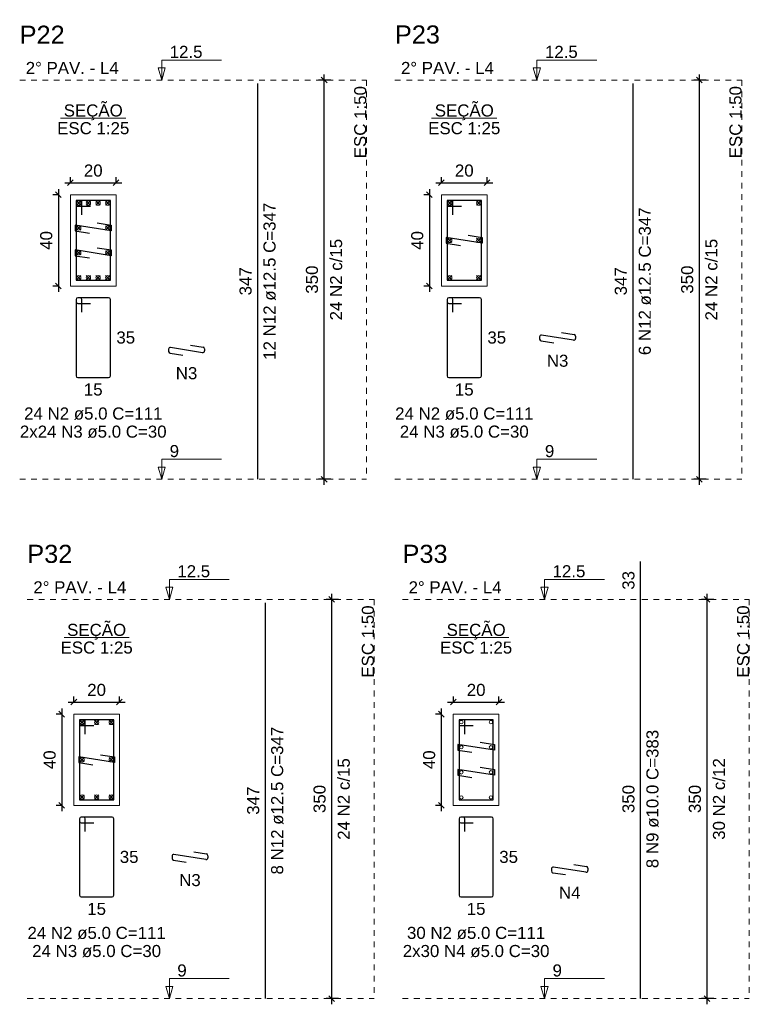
# Model space of a CAD drawing. Header units: millimetres. Extents: x 10 to 1250, y -62 to 528.
# Tile 244 of 256: x 261 to 274, y 295 to 312. Entities that reach past the tile are written whole.
import ezdxf

# ---------------------------------------------------------------- set-up
doc = ezdxf.new("R2010")
doc.units = ezdxf.units.MM
doc.header["$LTSCALE"] = 0.05
doc.linetypes.add('DOT', pattern=[6.35, 0, -6.35])
for name, color, linetype, lineweight in [('Descrição da armadura', 7, 'Continuous', 5), ('DT-Barras na forma', 2, 'Continuous', 30), ('DT-Barras no corte', 5, 'Continuous', 5), ('DT-Barras rebatidas', 2, 'Continuous', 30), ('DT-Cotas', 9, 'Continuous', 5), ('DT-Forma', 5, 'Continuous', 5), ('DT-Pontilhado', 9, 'DOT', 5), ('DT-Textos', 7, 'Continuous', 5), ('DT-Título', 3, 'Continuous', 20), ('Textos armaduras', 7, 'Continuous', 5)]:
    doc.layers.add(name, color=color, linetype=linetype, lineweight=lineweight)
doc.styles.add('Arial', font='arial.ttf')
doc.styles.get("Standard").update_dxf_attribs({"font": 'arial.ttf'})
doc.dimstyles.new('UM_25.000000', dxfattribs={"dimtxt": 0.18, "dimasz": 0.1, "dimexe": 0.1, "dimexo": 0.2, "dimgap": 0, "dimtad": 1, "dimtih": 1, "dimtoh": 1, "dimdec": 1, "dimlfac": 25, "dimzin": 0, "dimdsep": 46, "dimtxsty": 'Standard', "dimcen": 0.09, "dimdle": 0.1, "dimadec": 1, "dimazin": 2, "dimtfac": 1, "dimtdec": 4, "dimtofl": 0, "dimtmove": 0, "dimatfit": 3, "dimfxl": 1, "dimtolj": 1, "dimarcsym": 0})
doc.dimstyles.new('UM_50.000000', dxfattribs={"dimtxt": 0.18, "dimasz": 0.1, "dimexe": 0.1, "dimexo": 0.2, "dimgap": 0.1, "dimtad": 1, "dimdec": 1, "dimlfac": 50, "dimzin": 0, "dimdsep": 46, "dimtxsty": 'Standard', "dimblk": 'OBLIQUE', "dimcen": 0.09, "dimdle": 0.1, "dimadec": 1, "dimazin": 2, "dimtfac": 1, "dimtdec": 1, "dimtofl": 0, "dimtmove": 0, "dimatfit": 3, "dimldrblk": 'OBLIQUE', "dimfxl": 1, "dimtolj": 1, "dimarcsym": 1})

# ---------------------------------------------------------------- blocks, each defined once
blk = doc.blocks.new('_Oblique')
at = {"color": 0, "linetype": 'ByBlock', "lineweight": -2}
blk.add_line((-0.5, -0.5), (0.5, 0.5), dxfattribs=at)
blk = doc.blocks.new('*D2978')
at = {"layer": 'Defpoints', "color": 0, "transparency": 16777216}
for p in [(262.228, 308.77), (262.016, 307.17), (262.228, 307.17)]:
    blk.add_point(p, dxfattribs=at)
at = {"layer": 'DT-Cotas', "color": 0, "lineweight": -2, "transparency": 16777216}
for p, q in [((262.028, 308.77), (261.916, 308.77)), ((262.016, 308.87), (262.016, 307.07)), ((262.028, 307.17), (261.916, 307.17))]:
    blk.add_line(p, q, dxfattribs=at)
at = {"layer": 'DT-Cotas', "color": 0, "lineweight": -2, "transparency": 16777216, "xscale": 0.1, "yscale": 0.1, "zscale": 0.1}
for p, rotation in [((262.016, 308.77), 90), ((262.016, 307.17), 270)]:
    blk.add_blockref('_Oblique', p, dxfattribs=dict(at, rotation=rotation))
at = {"layer": 'DT-Cotas', "transparency": 16777216, "insert": (261.804, 307.97), "char_height": 0.2118, "attachment_point": 5, "rotation": 90, "style": 'Arial'}
blk.add_mtext('\\A1;40', dxfattribs=at)
blk = doc.blocks.new('*D2979')
at = {"layer": 'Defpoints', "color": 0, "transparency": 16777216}
for p in [(263.028, 308.982), (262.228, 308.77), (263.028, 308.77)]:
    blk.add_point(p, dxfattribs=at)
at = {"layer": 'DT-Cotas', "color": 0, "lineweight": -2, "transparency": 16777216}
for p, q in [((262.228, 308.97), (262.228, 309.082)), ((263.028, 308.97), (263.028, 309.082)), ((262.128, 308.982), (263.128, 308.982))]:
    blk.add_line(p, q, dxfattribs=at)
at = {"layer": 'DT-Cotas', "color": 0, "lineweight": -2, "transparency": 16777216, "xscale": 0.1, "yscale": 0.1, "zscale": 0.1, "rotation": 180}
blk.add_blockref('_Oblique', (262.228, 308.982), dxfattribs=at)
at = {"layer": 'DT-Cotas', "color": 0, "lineweight": -2, "transparency": 16777216, "xscale": 0.1, "yscale": 0.1, "zscale": 0.1}
blk.add_blockref('_Oblique', (263.028, 308.982), dxfattribs=at)
at = {"layer": 'DT-Cotas', "transparency": 16777216, "insert": (262.628, 309.194), "char_height": 0.2118, "attachment_point": 5, "rotation": 0.0057, "style": 'Arial'}
blk.add_mtext('\\A1;20', dxfattribs=at)
blk = doc.blocks.new('*D2980')
at = {"layer": 'Defpoints', "color": 0, "transparency": 16777216}
for p in [(266.679, 310.782), (266.997, 310.782), (266.997, 303.782)]:
    blk.add_point(p, dxfattribs=at)
at = {"layer": 'DT-Cotas', "color": 0, "lineweight": -2, "transparency": 16777216}
for p, q in [((266.797, 310.782), (266.579, 310.782)), ((266.679, 303.682), (266.679, 310.882)), ((266.797, 303.782), (266.579, 303.782))]:
    blk.add_line(p, q, dxfattribs=at)
at = {"layer": 'DT-Cotas', "color": 0, "lineweight": -2, "transparency": 16777216, "xscale": 0.1, "yscale": 0.1, "zscale": 0.1}
for p, rotation in [((266.679, 310.782), 90), ((266.679, 303.782), 270)]:
    blk.add_blockref('_Oblique', p, dxfattribs=dict(at, rotation=rotation))
blk = doc.blocks.new('*D2981')
at = {"layer": 'Defpoints', "color": 0, "transparency": 16777216}
for p in [(266.679, 310.782), (266.997, 310.782), (266.997, 303.782)]:
    blk.add_point(p, dxfattribs=at)
at = {"layer": 'DT-Cotas', "color": 0, "lineweight": -2, "transparency": 16777216}
for p, q in [((266.797, 310.782), (266.579, 310.782)), ((266.679, 303.682), (266.679, 310.882)), ((266.797, 303.782), (266.579, 303.782))]:
    blk.add_line(p, q, dxfattribs=at)
at = {"layer": 'DT-Cotas', "color": 0, "lineweight": -2, "transparency": 16777216, "xscale": 0.1, "yscale": 0.1, "zscale": 0.1}
for p, rotation in [((266.679, 310.782), 90), ((266.679, 303.782), 270)]:
    blk.add_blockref('_Oblique', p, dxfattribs=dict(at, rotation=rotation))
blk = doc.blocks.new('*D3000')
at = {"layer": 'Defpoints', "color": 0, "transparency": 16777216}
for p in [(268.737, 308.77), (268.525, 307.17), (268.737, 307.17)]:
    blk.add_point(p, dxfattribs=at)
at = {"layer": 'DT-Cotas', "color": 0, "lineweight": -2, "transparency": 16777216}
for p, q in [((268.537, 308.77), (268.425, 308.77)), ((268.525, 308.87), (268.525, 307.07)), ((268.537, 307.17), (268.425, 307.17))]:
    blk.add_line(p, q, dxfattribs=at)
at = {"layer": 'DT-Cotas', "color": 0, "lineweight": -2, "transparency": 16777216, "xscale": 0.1, "yscale": 0.1, "zscale": 0.1}
for p, rotation in [((268.525, 308.77), 90), ((268.525, 307.17), 270)]:
    blk.add_blockref('_Oblique', p, dxfattribs=dict(at, rotation=rotation))
at = {"layer": 'DT-Cotas', "transparency": 16777216, "insert": (268.313, 307.97), "char_height": 0.2118, "attachment_point": 5, "rotation": 90, "style": 'Arial'}
blk.add_mtext('\\A1;40', dxfattribs=at)
blk = doc.blocks.new('*D3001')
at = {"layer": 'Defpoints', "color": 0, "transparency": 16777216}
for p in [(269.537, 308.982), (268.737, 308.77), (269.537, 308.77)]:
    blk.add_point(p, dxfattribs=at)
at = {"layer": 'DT-Cotas', "color": 0, "lineweight": -2, "transparency": 16777216}
for p, q in [((268.737, 308.97), (268.737, 309.082)), ((269.537, 308.97), (269.537, 309.082)), ((268.637, 308.982), (269.637, 308.982))]:
    blk.add_line(p, q, dxfattribs=at)
at = {"layer": 'DT-Cotas', "color": 0, "lineweight": -2, "transparency": 16777216, "xscale": 0.1, "yscale": 0.1, "zscale": 0.1, "rotation": 180}
blk.add_blockref('_Oblique', (268.737, 308.982), dxfattribs=at)
at = {"layer": 'DT-Cotas', "color": 0, "lineweight": -2, "transparency": 16777216, "xscale": 0.1, "yscale": 0.1, "zscale": 0.1}
blk.add_blockref('_Oblique', (269.537, 308.982), dxfattribs=at)
at = {"layer": 'DT-Cotas', "transparency": 16777216, "insert": (269.137, 309.194), "char_height": 0.2118, "attachment_point": 5, "rotation": 0.0057, "style": 'Arial'}
blk.add_mtext('\\A1;20', dxfattribs=at)
blk = doc.blocks.new('*D3002')
at = {"layer": 'Defpoints', "color": 0, "transparency": 16777216}
for p in [(273.262, 310.782), (273.58, 310.782), (273.58, 303.782)]:
    blk.add_point(p, dxfattribs=at)
at = {"layer": 'DT-Cotas', "color": 0, "lineweight": -2, "transparency": 16777216}
for p, q in [((273.38, 310.782), (273.162, 310.782)), ((273.262, 303.682), (273.262, 310.882)), ((273.38, 303.782), (273.162, 303.782))]:
    blk.add_line(p, q, dxfattribs=at)
at = {"layer": 'DT-Cotas', "color": 0, "lineweight": -2, "transparency": 16777216, "xscale": 0.1, "yscale": 0.1, "zscale": 0.1}
for p, rotation in [((273.262, 310.782), 90), ((273.262, 303.782), 270)]:
    blk.add_blockref('_Oblique', p, dxfattribs=dict(at, rotation=rotation))
blk = doc.blocks.new('*D3003')
at = {"layer": 'Defpoints', "color": 0, "transparency": 16777216}
for p in [(273.262, 310.782), (273.58, 310.782), (273.58, 303.782)]:
    blk.add_point(p, dxfattribs=at)
at = {"layer": 'DT-Cotas', "color": 0, "lineweight": -2, "transparency": 16777216}
for p, q in [((273.38, 310.782), (273.162, 310.782)), ((273.262, 303.682), (273.262, 310.882)), ((273.38, 303.782), (273.162, 303.782))]:
    blk.add_line(p, q, dxfattribs=at)
at = {"layer": 'DT-Cotas', "color": 0, "lineweight": -2, "transparency": 16777216, "xscale": 0.1, "yscale": 0.1, "zscale": 0.1}
for p, rotation in [((273.262, 310.782), 90), ((273.262, 303.782), 270)]:
    blk.add_blockref('_Oblique', p, dxfattribs=dict(at, rotation=rotation))
blk = doc.blocks.new('*D3029')
at = {"layer": 'Defpoints', "color": 0, "transparency": 16777216}
for p in [(262.287, 299.663), (262.076, 298.063), (262.287, 298.063)]:
    blk.add_point(p, dxfattribs=at)
at = {"layer": 'DT-Cotas', "color": 0, "lineweight": -2, "transparency": 16777216}
for p, q in [((262.076, 299.763), (262.076, 297.963)), ((262.087, 299.663), (261.976, 299.663)), ((262.087, 298.063), (261.976, 298.063))]:
    blk.add_line(p, q, dxfattribs=at)
at = {"layer": 'DT-Cotas', "color": 0, "lineweight": -2, "transparency": 16777216, "xscale": 0.1, "yscale": 0.1, "zscale": 0.1}
for p, rotation in [((262.076, 299.663), 90), ((262.076, 298.063), 270)]:
    blk.add_blockref('_Oblique', p, dxfattribs=dict(at, rotation=rotation))
at = {"layer": 'DT-Cotas', "transparency": 16777216, "insert": (261.864, 298.863), "char_height": 0.2118, "attachment_point": 5, "rotation": 90, "style": 'Arial'}
blk.add_mtext('\\A1;40', dxfattribs=at)
blk = doc.blocks.new('*D3030')
at = {"layer": 'Defpoints', "color": 0, "transparency": 16777216}
for p in [(263.087, 299.875), (262.287, 299.663), (263.087, 299.663)]:
    blk.add_point(p, dxfattribs=at)
at = {"layer": 'DT-Cotas', "color": 0, "lineweight": -2, "transparency": 16777216}
for p, q in [((262.287, 299.863), (262.287, 299.975)), ((263.087, 299.863), (263.087, 299.975)), ((262.187, 299.875), (263.187, 299.875))]:
    blk.add_line(p, q, dxfattribs=at)
at = {"layer": 'DT-Cotas', "color": 0, "lineweight": -2, "transparency": 16777216, "xscale": 0.1, "yscale": 0.1, "zscale": 0.1, "rotation": 180}
blk.add_blockref('_Oblique', (262.287, 299.875), dxfattribs=at)
at = {"layer": 'DT-Cotas', "color": 0, "lineweight": -2, "transparency": 16777216, "xscale": 0.1, "yscale": 0.1, "zscale": 0.1}
blk.add_blockref('_Oblique', (263.087, 299.875), dxfattribs=at)
at = {"layer": 'DT-Cotas', "transparency": 16777216, "insert": (262.687, 300.087), "char_height": 0.2118, "attachment_point": 5, "rotation": 0.0057, "style": 'Arial'}
blk.add_mtext('\\A1;20', dxfattribs=at)
blk = doc.blocks.new('*D3031')
at = {"layer": 'Defpoints', "color": 0, "transparency": 16777216}
for p in [(266.813, 301.675), (267.131, 301.675), (267.131, 294.675)]:
    blk.add_point(p, dxfattribs=at)
at = {"layer": 'DT-Cotas', "color": 0, "lineweight": -2, "transparency": 16777216}
for p, q in [((266.931, 301.675), (266.713, 301.675)), ((266.813, 294.575), (266.813, 301.775)), ((266.931, 294.675), (266.713, 294.675))]:
    blk.add_line(p, q, dxfattribs=at)
at = {"layer": 'DT-Cotas', "color": 0, "lineweight": -2, "transparency": 16777216, "xscale": 0.1, "yscale": 0.1, "zscale": 0.1}
for p, rotation in [((266.813, 301.675), 90), ((266.813, 294.675), 270)]:
    blk.add_blockref('_Oblique', p, dxfattribs=dict(at, rotation=rotation))
blk = doc.blocks.new('*D3032')
at = {"layer": 'Defpoints', "color": 0, "transparency": 16777216}
for p in [(266.813, 301.675), (267.131, 301.675), (267.131, 294.675)]:
    blk.add_point(p, dxfattribs=at)
at = {"layer": 'DT-Cotas', "color": 0, "lineweight": -2, "transparency": 16777216}
for p, q in [((266.931, 301.675), (266.713, 301.675)), ((266.813, 294.575), (266.813, 301.775)), ((266.931, 294.675), (266.713, 294.675))]:
    blk.add_line(p, q, dxfattribs=at)
at = {"layer": 'DT-Cotas', "color": 0, "lineweight": -2, "transparency": 16777216, "xscale": 0.1, "yscale": 0.1, "zscale": 0.1}
for p, rotation in [((266.813, 301.675), 90), ((266.813, 294.675), 270)]:
    blk.add_blockref('_Oblique', p, dxfattribs=dict(at, rotation=rotation))
blk = doc.blocks.new('*D3023')
at = {"layer": 'Defpoints', "color": 0, "transparency": 16777216}
for p in [(268.945, 299.663), (268.733, 298.063), (268.945, 298.063)]:
    blk.add_point(p, dxfattribs=at)
at = {"layer": 'DT-Cotas', "color": 0, "lineweight": -2, "transparency": 16777216}
for p, q in [((268.733, 299.763), (268.733, 297.963)), ((268.745, 299.663), (268.633, 299.663)), ((268.745, 298.063), (268.633, 298.063))]:
    blk.add_line(p, q, dxfattribs=at)
at = {"layer": 'DT-Cotas', "color": 0, "lineweight": -2, "transparency": 16777216, "xscale": 0.1, "yscale": 0.1, "zscale": 0.1}
for p, rotation in [((268.733, 299.663), 90), ((268.733, 298.063), 270)]:
    blk.add_blockref('_Oblique', p, dxfattribs=dict(at, rotation=rotation))
at = {"layer": 'DT-Cotas', "transparency": 16777216, "insert": (268.521, 298.863), "char_height": 0.2118, "attachment_point": 5, "rotation": 90, "style": 'Arial'}
blk.add_mtext('\\A1;40', dxfattribs=at)
blk = doc.blocks.new('*D3024')
at = {"layer": 'Defpoints', "color": 0, "transparency": 16777216}
for p in [(269.745, 299.875), (268.945, 299.663), (269.745, 299.663)]:
    blk.add_point(p, dxfattribs=at)
at = {"layer": 'DT-Cotas', "color": 0, "lineweight": -2, "transparency": 16777216}
for p, q in [((268.945, 299.863), (268.945, 299.975)), ((269.745, 299.863), (269.745, 299.975)), ((268.845, 299.875), (269.845, 299.875))]:
    blk.add_line(p, q, dxfattribs=at)
at = {"layer": 'DT-Cotas', "color": 0, "lineweight": -2, "transparency": 16777216, "xscale": 0.1, "yscale": 0.1, "zscale": 0.1, "rotation": 180}
blk.add_blockref('_Oblique', (268.945, 299.875), dxfattribs=at)
at = {"layer": 'DT-Cotas', "color": 0, "lineweight": -2, "transparency": 16777216, "xscale": 0.1, "yscale": 0.1, "zscale": 0.1}
blk.add_blockref('_Oblique', (269.745, 299.875), dxfattribs=at)
at = {"layer": 'DT-Cotas', "transparency": 16777216, "insert": (269.345, 300.087), "char_height": 0.2118, "attachment_point": 5, "rotation": 0.0057, "style": 'Arial'}
blk.add_mtext('\\A1;20', dxfattribs=at)
blk = doc.blocks.new('*D3025')
at = {"layer": 'Defpoints', "color": 0, "transparency": 16777216}
for p in [(273.396, 301.675), (273.714, 301.675), (273.714, 294.675)]:
    blk.add_point(p, dxfattribs=at)
at = {"layer": 'DT-Cotas', "color": 0, "lineweight": -2, "transparency": 16777216}
for p, q in [((273.514, 301.675), (273.296, 301.675)), ((273.396, 294.575), (273.396, 301.775)), ((273.514, 294.675), (273.296, 294.675))]:
    blk.add_line(p, q, dxfattribs=at)
at = {"layer": 'DT-Cotas', "color": 0, "lineweight": -2, "transparency": 16777216, "xscale": 0.1, "yscale": 0.1, "zscale": 0.1}
for p, rotation in [((273.396, 301.675), 90), ((273.396, 294.675), 270)]:
    blk.add_blockref('_Oblique', p, dxfattribs=dict(at, rotation=rotation))
blk = doc.blocks.new('*D3026')
at = {"layer": 'Defpoints', "color": 0, "transparency": 16777216}
for p in [(273.396, 301.675), (273.714, 301.675), (273.714, 294.675)]:
    blk.add_point(p, dxfattribs=at)
at = {"layer": 'DT-Cotas', "color": 0, "lineweight": -2, "transparency": 16777216}
for p, q in [((273.514, 301.675), (273.296, 301.675)), ((273.396, 294.575), (273.396, 301.775)), ((273.514, 294.675), (273.296, 294.675))]:
    blk.add_line(p, q, dxfattribs=at)
at = {"layer": 'DT-Cotas', "color": 0, "lineweight": -2, "transparency": 16777216, "xscale": 0.1, "yscale": 0.1, "zscale": 0.1}
for p, rotation in [((273.396, 301.675), 90), ((273.396, 294.675), 270)]:
    blk.add_blockref('_Oblique', p, dxfattribs=dict(at, rotation=rotation))

msp = doc.modelspace()

# ---------------------------------------------------------------- linework, layer by layer
at = {"layer": 'DT-Barras na forma'}
for points in [[(262.4276, 308.4203), (262.4276, 308.6703), (262.3276, 308.6703), (262.3276, 307.2703), (262.9276, 307.2703), (262.9276, 308.6703), (262.3276, 308.6703), (262.3276, 308.5703), (262.5776, 308.5703)], [(268.9366, 308.4203), (268.9366, 308.6703), (268.8366, 308.6703), (268.8366, 307.2703), (269.4366, 307.2703), (269.4366, 308.6703), (268.8366, 308.6703), (268.8366, 308.5703), (269.0866, 308.5703)], [(262.6957, 308.2779), (262.9426, 308.2387), (262.9426, 308.1387), (262.3126, 308.2387), (262.3126, 308.1387), (262.5596, 308.0995)], [(269.2047, 308.0595), (269.4516, 308.0203), (269.4516, 307.9203), (268.8216, 308.0203), (268.8216, 307.9203), (269.0685, 307.8811)], [(262.6957, 307.8412), (262.9426, 307.802), (262.9426, 307.702), (262.3126, 307.802), (262.3126, 307.702), (262.5596, 307.6628)], [(262.4874, 299.313), (262.4874, 299.563), (262.3874, 299.563), (262.3874, 298.163), (262.9874, 298.163), (262.9874, 299.563), (262.3874, 299.563), (262.3874, 299.463), (262.6374, 299.463)], [(269.1446, 299.313), (269.1446, 299.563), (269.0446, 299.563), (269.0446, 298.163), (269.6446, 298.163), (269.6446, 299.563), (269.0446, 299.563), (269.0446, 299.463), (269.2946, 299.463)], [(269.4176, 299.1716), (269.6646, 299.133), (269.6646, 299.033), (269.0246, 299.133), (269.0246, 299.033), (269.2716, 298.9944)], [(262.7555, 298.9522), (263.0024, 298.913), (263.0024, 298.813), (262.3724, 298.913), (262.3724, 298.813), (262.6193, 298.7738)], [(269.4176, 298.7316), (269.6646, 298.693), (269.6646, 298.593), (269.0246, 298.693), (269.0246, 298.593), (269.2716, 298.5544)]]:
    msp.add_lwpolyline(points, dxfattribs=at)
at = {"layer": 'DT-Barras no corte'}
for p, q in [((262.3351, 308.5878), (262.4101, 308.6628)), ((262.3351, 308.6628), (262.4101, 308.5878)), ((262.5051, 308.5878), (262.5801, 308.6628)), ((262.5051, 308.6628), (262.5801, 308.5878)), ((262.6751, 308.5878), (262.7501, 308.6628)), ((262.6751, 308.6628), (262.7501, 308.5878)), ((262.8451, 308.5878), (262.9201, 308.6628)), ((262.8451, 308.6628), (262.9201, 308.5878)), ((268.8441, 308.5878), (268.9191, 308.6628)), ((268.8441, 308.6628), (268.9191, 308.5878)), ((269.3541, 308.5878), (269.4291, 308.6628)), ((269.3541, 308.6628), (269.4291, 308.5878)), ((262.3351, 308.1512), (262.4101, 308.2262)), ((262.3351, 308.2262), (262.4101, 308.1512)), ((262.8451, 308.1512), (262.9201, 308.2262)), ((262.8451, 308.2262), (262.9201, 308.1512)), ((268.8441, 307.9328), (268.9191, 308.0078)), ((268.8441, 308.0078), (268.9191, 307.9328)), ((269.3541, 307.9328), (269.4291, 308.0078)), ((269.3541, 308.0078), (269.4291, 307.9328)), ((262.3351, 307.7145), (262.4101, 307.7895)), ((262.3351, 307.7895), (262.4101, 307.7145)), ((262.8451, 307.7145), (262.9201, 307.7895)), ((262.8451, 307.7895), (262.9201, 307.7145)), ((262.3351, 307.2778), (262.4101, 307.3528)), ((262.3351, 307.3528), (262.4101, 307.2778)), ((262.5051, 307.2778), (262.5801, 307.3528)), ((262.5051, 307.3528), (262.5801, 307.2778)), ((262.6751, 307.2778), (262.7501, 307.3528)), ((262.6751, 307.3528), (262.7501, 307.2778)), ((262.8451, 307.2778), (262.9201, 307.3528)), ((262.8451, 307.3528), (262.9201, 307.2778)), ((268.8441, 307.2778), (268.9191, 307.3528)), ((268.8441, 307.3528), (268.9191, 307.2778)), ((269.3541, 307.2778), (269.4291, 307.3528)), ((269.3541, 307.3528), (269.4291, 307.2778)), ((262.3949, 299.4805), (262.4699, 299.5555)), ((262.3949, 299.5555), (262.4699, 299.4805)), ((262.6499, 299.4805), (262.7249, 299.5555)), ((262.6499, 299.5555), (262.7249, 299.4805)), ((262.9049, 299.4805), (262.9799, 299.5555)), ((262.9049, 299.5555), (262.9799, 299.4805)), ((262.3949, 298.8255), (262.4699, 298.9005)), ((262.3949, 298.9005), (262.4699, 298.8255)), ((262.9049, 298.8255), (262.9799, 298.9005)), ((262.9049, 298.9005), (262.9799, 298.8255)), ((262.3949, 298.1705), (262.4699, 298.2455)), ((262.3949, 298.2455), (262.4699, 298.1705)), ((262.6499, 298.1705), (262.7249, 298.2455)), ((262.6499, 298.2455), (262.7249, 298.1705)), ((262.9049, 298.1705), (262.9799, 298.2455)), ((262.9049, 298.2455), (262.9799, 298.1705))]:
    msp.add_line(p, q, dxfattribs=at)
for centre, radius in [((262.3726, 308.6253), 0.0375), ((262.5426, 308.6253), 0.0375), ((262.7126, 308.6253), 0.0375), ((262.8826, 308.6253), 0.0375), ((268.8816, 308.6253), 0.0375), ((269.3916, 308.6253), 0.0375), ((262.3726, 308.1887), 0.0375), ((262.8826, 308.1887), 0.0375), ((268.8816, 307.9703), 0.0375), ((269.3916, 307.9703), 0.0375), ((262.3726, 307.752), 0.0375), ((262.8826, 307.752), 0.0375), ((262.3726, 307.3153), 0.0375), ((262.5426, 307.3153), 0.0375), ((262.7126, 307.3153), 0.0375), ((262.8826, 307.3153), 0.0375), ((268.8816, 307.3153), 0.0375), ((269.3916, 307.3153), 0.0375), ((262.4324, 299.518), 0.0375), ((262.6874, 299.518), 0.0375), ((262.9424, 299.518), 0.0375), ((269.0846, 299.523), 0.03), ((269.6046, 299.523), 0.03), ((269.0846, 299.083), 0.03), ((269.6046, 299.083), 0.03), ((262.4324, 298.863), 0.0375), ((262.9424, 298.863), 0.0375), ((269.0846, 298.643), 0.03), ((269.6046, 298.643), 0.03), ((262.4324, 298.208), 0.0375), ((262.6874, 298.208), 0.0375), ((262.9424, 298.208), 0.0375), ((269.0846, 298.203), 0.03), ((269.6046, 298.203), 0.03)]:
    msp.add_circle(centre, radius, dxfattribs=at)
at = {"layer": 'DT-Barras rebatidas'}
for p, q in [((265.5142, 303.7824), (265.5142, 310.7244)), ((272.0973, 303.7824), (272.0973, 310.7244)), ((262.3276, 306.9344), (262.3276, 305.5944)), ((262.3276, 306.9344), (262.3276, 306.8944)), ((262.3976, 306.9644), (262.3576, 306.9644)), ((262.8976, 306.9644), (262.3576, 306.9644)), ((262.3576, 306.8644), (262.5776, 306.8644)), ((262.4276, 306.7144), (262.4276, 306.9344)), ((262.9276, 305.5944), (262.9276, 306.9344)), ((268.8366, 306.9344), (268.8366, 305.5944)), ((268.8366, 306.9344), (268.8366, 306.8944)), ((268.9066, 306.9644), (268.8666, 306.9644)), ((269.4066, 306.9644), (268.8666, 306.9644)), ((268.8666, 306.8644), (269.0866, 306.8644)), ((268.9366, 306.7144), (268.9366, 306.9344)), ((269.4366, 305.5944), (269.4366, 306.9344)), ((271.0539, 306.2199), (270.4933, 306.3089)), ((270.8417, 306.3536), (271.0633, 306.3185)), ((271.0886, 306.2888), (271.0886, 306.2496)), ((264.3328, 306.1353), (264.5544, 306.1001)), ((270.4586, 306.2793), (270.4586, 306.2401)), ((270.4839, 306.2104), (270.7056, 306.1752)), ((263.9497, 306.061), (263.9497, 306.0217)), ((263.975, 305.9921), (264.1966, 305.9569)), ((264.545, 306.0016), (263.9844, 306.0906)), ((264.5797, 306.0705), (264.5797, 306.0312)), ((262.3576, 305.5644), (262.8976, 305.5644)), ((268.8666, 305.5644), (269.4066, 305.5644)), ((272.2312, 301.6751), (272.2312, 302.3422)), ((272.2312, 294.6751), (272.2312, 301.6751)), ((265.6481, 294.6751), (265.6481, 301.6171)), ((262.4574, 297.8571), (262.4174, 297.8571)), ((262.9574, 297.8571), (262.4174, 297.8571)), ((269.1146, 297.8571), (269.0746, 297.8571)), ((269.6146, 297.8571), (269.0746, 297.8571)), ((262.3874, 297.8271), (262.3874, 296.4871)), ((262.3874, 297.8271), (262.3874, 297.7871)), ((262.4174, 297.7571), (262.6374, 297.7571)), ((262.4874, 297.6071), (262.4874, 297.8271)), ((262.9874, 296.4871), (262.9874, 297.8271)), ((269.0446, 297.8271), (269.0446, 296.4871)), ((269.0446, 297.8271), (269.0446, 297.7871)), ((269.0746, 297.7571), (269.2946, 297.7571)), ((269.1446, 297.6071), (269.1446, 297.8271)), ((269.6446, 296.4871), (269.6446, 297.8271)), ((264.0095, 297.1719), (264.0095, 297.1327)), ((264.6048, 297.1126), (264.0442, 297.2016)), ((264.3925, 297.2463), (264.6142, 297.2111)), ((264.6395, 297.1815), (264.6395, 297.1422)), ((264.0348, 297.1031), (264.2564, 297.0679)), ((271.2721, 296.8925), (270.7013, 296.9817)), ((271.0597, 297.0257), (271.2813, 296.991)), ((270.6667, 296.952), (270.6667, 296.9128)), ((270.6921, 296.8831), (270.9137, 296.8485)), ((271.3067, 296.9614), (271.3067, 296.9221)), ((262.4174, 296.4571), (262.9574, 296.4571)), ((269.0746, 296.4571), (269.6146, 296.4571))]:
    msp.add_line(p, q, dxfattribs=at)
for centre, start, end in [((262.3576, 306.9344), 90, 180), ((262.3576, 306.9344), 90, 180), ((262.3576, 306.8944), 180, 270), ((262.3976, 306.9344), 0, 90), ((262.8976, 306.9344), 0, 90), ((268.8666, 306.9344), 90, 180), ((268.8666, 306.9344), 90, 180), ((268.8666, 306.8944), 180, 270), ((268.9066, 306.9344), 0, 90), ((269.4066, 306.9344), 0, 90), ((270.4886, 306.2793), 80.98068, 180), ((271.0586, 306.2888), 0, 80.98068), ((270.4886, 306.2401), 180, 260.98068), ((271.0586, 306.2496), 260.98068, 0), ((263.9797, 306.061), 80.98068, 180), ((263.9797, 306.0217), 180, 260.98068), ((264.5497, 306.0312), 260.98068, 0), ((264.5497, 306.0705), 0, 80.98068), ((262.3576, 305.5944), 180, 270), ((262.8976, 305.5944), 270, 0), ((268.8666, 305.5944), 180, 270), ((269.4066, 305.5944), 270, 0), ((262.4174, 297.8271), 90, 180), ((262.4174, 297.8271), 90, 180), ((262.4574, 297.8271), 0, 90), ((262.9574, 297.8271), 0, 90), ((269.0746, 297.8271), 90, 180), ((269.0746, 297.8271), 90, 180), ((269.1146, 297.8271), 0, 90), ((269.6146, 297.8271), 0, 90), ((262.4174, 297.7871), 180, 270), ((269.0746, 297.7871), 180, 270), ((264.0395, 297.1719), 80.98068, 180), ((264.6095, 297.1422), 260.98068, 0), ((264.6095, 297.1815), 0, 80.98068), ((264.0395, 297.1327), 180, 260.98068), ((270.6967, 296.952), 81.11934, 180), ((271.2767, 296.9614), 0, 81.11934), ((270.6967, 296.9128), 180, 261.11934), ((271.2767, 296.9221), 261.11934, 0), ((262.4174, 296.4871), 180, 270), ((262.9574, 296.4871), 270, 0), ((269.0746, 296.4871), 180, 270), ((269.6146, 296.4871), 270, 0)]:
    msp.add_arc(centre, 0.03, start, end, dxfattribs=at)
at = {"layer": 'DT-Forma'}
for points in [[(262.2276, 307.1703), (263.0276, 307.1703), (263.0276, 308.7703), (262.2276, 308.7703), (262.2276, 307.1703)], [(268.7366, 307.1703), (269.5366, 307.1703), (269.5366, 308.7703), (268.7366, 308.7703), (268.7366, 307.1703)], [(262.2874, 298.063), (263.0874, 298.063), (263.0874, 299.663), (262.2874, 299.663), (262.2874, 298.063)], [(268.9446, 298.063), (269.7446, 298.063), (269.7446, 299.663), (268.9446, 299.663), (268.9446, 298.063)]]:
    msp.add_lwpolyline(points, close=True, dxfattribs=at)
at = {"layer": 'DT-Pontilhado', "ltscale": 0.2}
for p, q in [((261.3373, 310.7824), (267.4204, 310.7824)), ((267.4204, 310.7824), (267.4204, 303.7824)), ((267.9204, 310.7824), (274.0035, 310.7824)), ((274.0035, 310.7824), (274.0035, 303.7824)), ((261.3373, 303.7824), (267.4204, 303.7824)), ((267.9204, 303.7824), (274.0035, 303.7824)), ((261.4712, 301.6751), (267.5543, 301.6751)), ((267.5543, 301.6751), (267.5543, 294.6751)), ((268.0543, 301.6751), (274.1374, 301.6751)), ((274.1374, 301.6751), (274.1374, 294.6751)), ((261.4712, 294.6751), (267.5543, 294.6751)), ((268.0543, 294.6751), (274.1374, 294.6751))]:
    msp.add_line(p, q, dxfattribs=at)
at = {"layer": 'DT-Textos'}
for p, q in [((262.0554, 310.1153), (263.1999, 310.1153)), ((268.5644, 310.1153), (269.7088, 310.1153)), ((262.1152, 301.0079), (263.2596, 301.0079)), ((268.7724, 301.0079), (269.9168, 301.0079))]:
    msp.add_line(p, q, dxfattribs=at)
for points in [[(263.8288, 310.7824), (263.8923, 310.9942), (263.7653, 310.9942), (263.8288, 310.7824), (263.8288, 311.1324), (264.8788, 311.1324)], [(270.4119, 310.7824), (270.4754, 310.9942), (270.3483, 310.9942), (270.4119, 310.7824), (270.4119, 311.1324), (271.4619, 311.1324)], [(263.8288, 303.7824), (263.8923, 303.9942), (263.7653, 303.9942), (263.8288, 303.7824), (263.8288, 304.1324), (264.8788, 304.1324)], [(270.4119, 303.7824), (270.4754, 303.9942), (270.3483, 303.9942), (270.4119, 303.7824), (270.4119, 304.1324), (271.4619, 304.1324)], [(263.9627, 301.6751), (264.0262, 301.8869), (263.8992, 301.8869), (263.9627, 301.6751), (263.9627, 302.0251), (265.0127, 302.0251)], [(270.5458, 301.6751), (270.6093, 301.8869), (270.4822, 301.8869), (270.5458, 301.6751), (270.5458, 302.0251), (271.5958, 302.0251)], [(263.9627, 294.6751), (264.0262, 294.8869), (263.8992, 294.8869), (263.9627, 294.6751), (263.9627, 295.0251), (265.0127, 295.0251)], [(270.5458, 294.6751), (270.6093, 294.8869), (270.4822, 294.8869), (270.5458, 294.6751), (270.5458, 295.0251), (271.5958, 295.0251)]]:
    msp.add_lwpolyline(points, dxfattribs=at)

# ---------------------------------------------------------------- texts
at = {"layer": 'Descrição da armadura', "linetype": 'Continuous', "char_height": 0.2118, "attachment_point": 8, "rotation": 90, "line_spacing_factor": 0.798, "style": 'Arial'}
for s, insert, width in [('12 N12 ø12.5 C=347', (265.8319, 307.2534), 5.524605), ('6 N12 ø12.5 C=347', (272.415, 307.2534), 5.194653), ('24 N2 c/15', (266.9968, 307.2824), 2.869342), ('24 N2 c/15', (273.5799, 307.2824), 2.869342), ('8 N12 ø12.5 C=347', (265.9658, 298.1461), 5.194653), ('8 N9 ø10.0 C=383', (272.5489, 298.1751), 4.8647), ('24 N2 c/15', (267.1307, 298.1751), 2.869342), ('30 N2 c/12', (273.7138, 298.1751), 2.869342)]:
    msp.add_mtext(s, dxfattribs=dict(at, insert=insert, width=width))
at = {"layer": 'Descrição da armadura', "linetype": 'Continuous', "char_height": 0.2118, "attachment_point": 8, "line_spacing_factor": 0.798, "style": 'Arial'}
for s, insert, width in [('N3', (270.7736, 305.7516), 0.758398), ('N3', (264.2647, 305.5333), 0.758398), ('24 N2 ø5.0 C=111', (262.6276, 304.8231), 4.8647), ('24 N2 ø5.0 C=111', (269.1366, 304.8231), 4.8647), ('2x24 N3 ø5.0 C=30', (262.6276, 304.5054), 5.097485), ('24 N3 ø5.0 C=30', (269.1366, 304.5054), 4.478645), ('N3', (264.3245, 296.6443), 0.758398), ('N4', (270.9867, 296.4249), 0.758398), ('24 N2 ø5.0 C=111', (262.6874, 295.7158), 4.8647), ('30 N2 ø5.0 C=111', (269.3446, 295.7158), 4.8647), ('24 N3 ø5.0 C=30', (262.6874, 295.3981), 4.478645), ('2x30 N4 ø5.0 C=30', (269.3446, 295.3981), 5.097485)]:
    msp.add_mtext(s, dxfattribs=dict(at, insert=insert, width=width))
at = {"layer": 'DT-Cotas', "linetype": 'Continuous', "char_height": 0.2118, "width": 0.989858, "attachment_point": 8, "rotation": 90, "line_spacing_factor": 0.798, "style": 'Arial'}
for insert in [(266.5732, 307.2824), (273.1563, 307.2824), (266.7071, 298.1751), (273.2902, 298.1751)]:
    msp.add_mtext('350', dxfattribs=dict(at, insert=insert))
at = {"layer": 'DT-Textos', "char_height": 0.2118, "attachment_point": 7, "line_spacing_factor": 0.798, "style": 'Arial'}
for s, insert, width in [('12.5', (263.9688, 311.1674), 1.140404), ('12.5', (270.5519, 311.1674), 1.140404), ('9', (263.9688, 304.1674), 0.325871), ('9', (270.5519, 304.1674), 0.325871), ('12.5', (264.1027, 302.0601), 1.140404), ('12.5', (270.6858, 302.0601), 1.140404), ('9', (264.1027, 295.0601), 0.325871), ('9', (270.6858, 295.0601), 0.325871)]:
    msp.add_mtext(s, dxfattribs=dict(at, insert=insert, width=width))
at = {"layer": 'DT-Textos', "linetype": 'Continuous', "char_height": 0.2118, "line_spacing_factor": 0.798, "style": 'Arial'}
for s, insert, width, attachment_point in [('2%%d PAV. - L4', (261.4432, 310.8883), 3.210354, 7), ('2%%d PAV. - L4', (268.0263, 310.8883), 3.210354, 7), ('SEÇÃO', (262.6278, 310.0775), 2.051353, 8), ('SEÇÃO', (269.1368, 310.0775), 2.051353, 8), ('ESC 1:25', (262.6276, 309.8293), 2.507973, 8), ('ESC 1:25', (269.1366, 309.8293), 2.507973, 8), ('2%%d PAV. - L4', (261.5771, 301.781), 3.210354, 7), ('2%%d PAV. - L4', (268.1602, 301.781), 3.210354, 7), ('SEÇÃO', (262.6871, 300.9696), 2.051353, 8), ('SEÇÃO', (269.3451, 300.9696), 2.051353, 8), ('ESC 1:25', (262.6874, 300.722), 2.507973, 8), ('ESC 1:25', (269.3446, 300.722), 2.507973, 8)]:
    msp.add_mtext(s, dxfattribs=dict(at, insert=insert, width=width, attachment_point=attachment_point))
at = {"layer": 'DT-Textos', "linetype": 'Continuous', "char_height": 0.2118, "width": 2.507973, "attachment_point": 9, "rotation": 90, "line_spacing_factor": 0.798, "style": 'Arial'}
for insert in [(267.4204, 310.6765), (274.0035, 310.6765), (267.5543, 301.5692), (274.1374, 301.5692)]:
    msp.add_mtext('ESC 1:50', dxfattribs=dict(at, insert=insert))
at = {"layer": 'DT-Título', "linetype": 'Continuous', "char_height": 0.3177, "width": 1.737595, "attachment_point": 7, "line_spacing_factor": 0.798, "style": 'Arial'}
for s, insert in [('P22', (261.3373, 311.4178)), ('P23', (267.9204, 311.4178)), ('P32', (261.4712, 302.3105)), ('P33', (268.0543, 302.3105))]:
    msp.add_mtext(s, dxfattribs=dict(at, insert=insert))
at = {"layer": 'Textos armaduras', "linetype": 'Continuous', "char_height": 0.2118, "attachment_point": 7, "rotation": 90, "line_spacing_factor": 0.798, "style": 'Arial'}
for s, insert, width in [('347', (265.4083, 307.006), 0.989858), ('347', (271.9914, 307.006), 0.989858), ('33', (272.1253, 301.8437), 0.659905), ('347', (265.5422, 297.8986), 0.989858), ('350', (272.1253, 297.9276), 0.989858)]:
    msp.add_mtext(s, dxfattribs=dict(at, insert=insert, width=width))
at = {"layer": 'Textos armaduras', "linetype": 'Continuous', "char_height": 0.2118, "width": 0.659905, "attachment_point": 7, "line_spacing_factor": 0.798, "style": 'Arial'}
for s, insert in [('35', (263.0335, 306.1585)), ('35', (269.5425, 306.1585)), ('15', (262.4627, 305.2467)), ('15', (268.9716, 305.2467)), ('35', (263.0933, 297.0512)), ('35', (269.7505, 297.0512)), ('15', (262.5224, 296.1394)), ('15', (269.1796, 296.1394))]:
    msp.add_mtext(s, dxfattribs=dict(at, insert=insert))

# ---------------------------------------------------------------- dimensions: what is measured, and where the dimension line sits
at = {"layer": 'DT-Cotas'}
for base, p1, p2, picture, middle in [((266.6791, 310.7824), (266.9968, 303.7824), (266.9968, 310.7824), '*D2980', (266.4673, 307.2824)), ((266.6791, 310.7824), (266.9968, 303.7824), (266.9968, 310.7824), '*D2981', (266.4673, 307.2824)), ((273.2622, 310.7824), (273.5799, 303.7824), (273.5799, 310.7824), '*D3002', (273.0504, 307.2824)), ((273.2622, 310.7824), (273.5799, 303.7824), (273.5799, 310.7824), '*D3003', (273.0504, 307.2824)), ((266.813, 301.6751), (267.1307, 294.6751), (267.1307, 301.6751), '*D3031', (266.6012, 298.1751)), ((266.813, 301.6751), (267.1307, 294.6751), (267.1307, 301.6751), '*D3032', (266.6012, 298.1751)), ((273.3961, 301.6751), (273.7138, 294.6751), (273.7138, 301.6751), '*D3025', (273.1843, 298.1751)), ((273.3961, 301.6751), (273.7138, 294.6751), (273.7138, 301.6751), '*D3026', (273.1843, 298.1751))]:
    dim = msp.add_linear_dim(base=base, p1=p1, p2=p2, angle=90, text=' ', dimstyle='UM_50.000000', override={"dimtxt": 0.2118, "dimasz": 0.1, "dimexe": 0.1, "dimexo": 0.2, "dimtad": 1, "dimtih": 0, "dimtoh": 0, "dimdec": 1, "dimlfac": 50, "dimzin": 8, "dimtxsty": 'Arial', "dimblk": 'Oblique', "dimblk1": 'Oblique', "dimblk2": 'Oblique', "dimsah": 1, "dimdle": 0.1, "dimse1": 0, "dimse2": 0, "dimclrt": 256, "dimadec": 1, "dimazin": 3, "dimtmove": 2, "dimldrblk": 'Oblique'}, dxfattribs=at)
    dim.commit()
    dim.dimension.update_dxf_attribs({"geometry": picture, "text_midpoint": middle, "dimtype": 160, "text_rotation": 90})
for base, p1, p2, picture, middle in [((263.0276, 308.9821), (262.2276, 308.7703), (263.0276, 308.7703), '*D2979', (262.6276, 309.1939)), ((269.5366, 308.9821), (268.7366, 308.7703), (269.5366, 308.7703), '*D3001', (269.1366, 309.1939)), ((263.0874, 299.8748), (262.2874, 299.663), (263.0874, 299.663), '*D3030', (262.6874, 300.0866)), ((269.7446, 299.8748), (268.9446, 299.663), (269.7446, 299.663), '*D3024', (269.3446, 300.0866))]:
    dim = msp.add_linear_dim(base=base, p1=p1, p2=p2, dimstyle='UM_25.000000', override={"dimtxt": 0.2118, "dimasz": 0.1, "dimexe": 0.1, "dimexo": 0.2, "dimtad": 1, "dimtih": 0, "dimtoh": 0, "dimdec": 1, "dimlfac": 25, "dimzin": 8, "dimtxsty": 'Arial', "dimblk": 'Oblique', "dimblk1": 'Oblique', "dimblk2": 'Oblique', "dimsah": 1, "dimdle": 0.1, "dimse1": 0, "dimse2": 0, "dimclrt": 256, "dimadec": 1, "dimazin": 3, "dimtmove": 2, "dimldrblk": 'Oblique'}, dxfattribs=at)
    dim.commit()
    dim.dimension.update_dxf_attribs({"geometry": picture, "text_midpoint": middle, "dimtype": 160, "text_rotation": 0.00573})
for base, p1, p2, picture, middle in [((262.0158, 307.1703), (262.2276, 308.7703), (262.2276, 307.1703), '*D2978', (261.804, 307.9703)), ((268.5248, 307.1703), (268.7366, 308.7703), (268.7366, 307.1703), '*D3000', (268.313, 307.9703)), ((262.0756, 298.063), (262.2874, 299.663), (262.2874, 298.063), '*D3029', (261.8638, 298.863)), ((268.7328, 298.063), (268.9446, 299.663), (268.9446, 298.063), '*D3023', (268.521, 298.863))]:
    dim = msp.add_linear_dim(base=base, p1=p1, p2=p2, angle=90, dimstyle='UM_25.000000', override={"dimtxt": 0.2118, "dimasz": 0.1, "dimexe": 0.1, "dimexo": 0.2, "dimtad": 1, "dimtih": 0, "dimtoh": 0, "dimdec": 1, "dimlfac": 25, "dimzin": 8, "dimtxsty": 'Arial', "dimblk": 'Oblique', "dimblk1": 'Oblique', "dimblk2": 'Oblique', "dimsah": 1, "dimdle": 0.1, "dimse1": 0, "dimse2": 0, "dimclrt": 256, "dimadec": 1, "dimazin": 3, "dimtmove": 2, "dimldrblk": 'Oblique'}, dxfattribs=at)
    dim.commit()
    dim.dimension.update_dxf_attribs({"geometry": picture, "text_midpoint": middle, "dimtype": 160, "text_rotation": 90})

doc.saveas('drawing.dxf')
